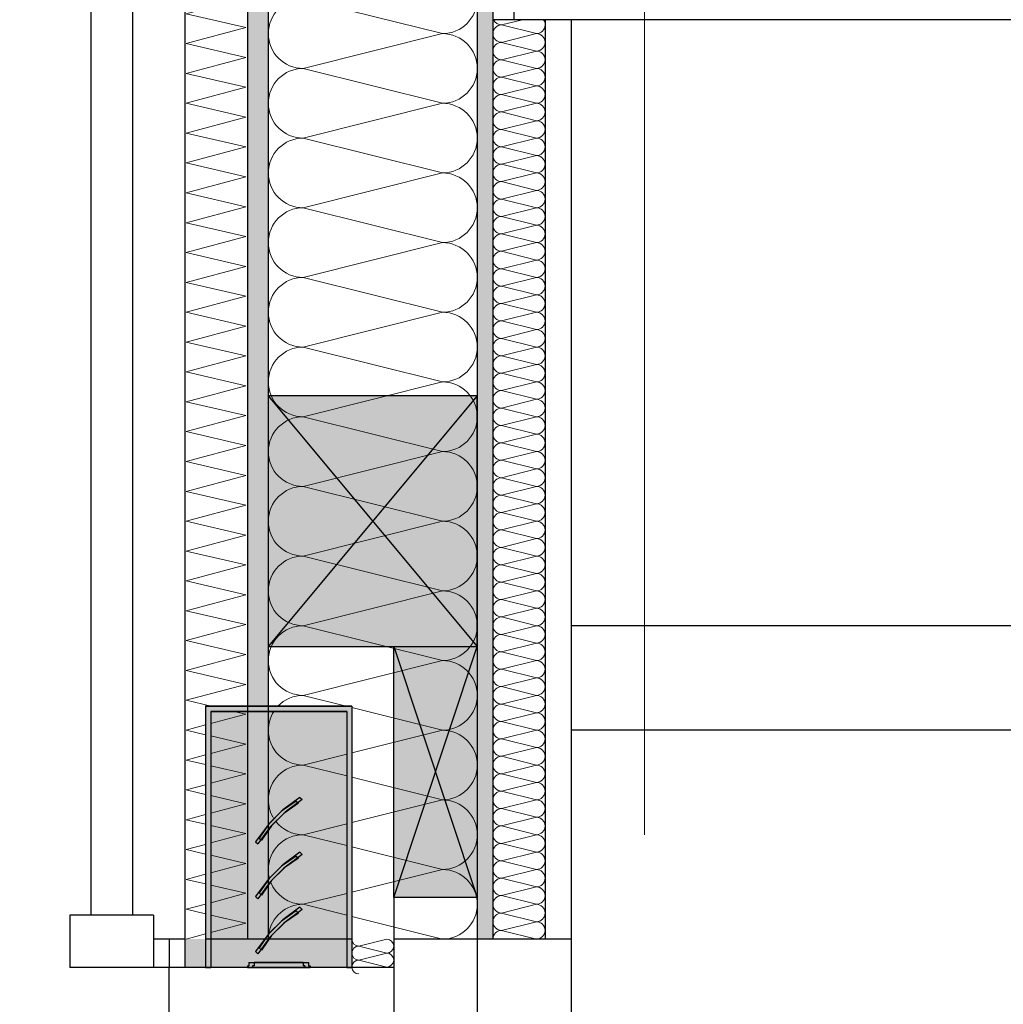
# Model space of a CAD drawing. Header units: metres. Extents: x -12 to 62.3, y -22.2 to 2.8.
# Tile 6 of 214: x -0.6 to 0.3, y -7.4 to -6.5. Entities that reach past the tile are written whole.
import ezdxf

# ---------------------------------------------------------------- set-up
doc = ezdxf.new("R2010")
doc.units = ezdxf.units.M
doc.header["$LTSCALE"] = 20
doc.header["$MEASUREMENT"] = 0
doc.linetypes.add('Raster', pattern=[0.2, 0.1, -0.05, 0, -0.05])
doc.layers.get('0').update_dxf_attribs({"color": 8, "lineweight": 9})
doc.layers.get('Defpoints').update_dxf_attribs({"color": 8, "lineweight": 9})
for name, color, linetype in [('Neubau_A-Außenwände', 8, 'Continuous'), ('Neubau_A-Decken', 8, 'Continuous'), ('Neubau_A-TB Wände', 8, 'Continuous'), ('Neubau_B-abgehängte Decke', 8, 'Continuous'), ('Neubau_R-Konstruktionsraster gross', 33, 'Continuous'), ('Neubau_S-Ausbesserung 2D_3D', 8, 'Continuous'), ('Neubau_S-Linien _ Schraffuren.2D', 8, 'Continuous'), ('Neubau_T-Bemaßung', 8, 'Continuous'), ('Neubau_Z-Modellierung Fassade', 8, 'Continuous'), ('Z-Modellierung Fassade', 8, 'Continuous')]:
    doc.layers.add(name, color=color, linetype=linetype)
doc.styles.add('ERSTELLTER_STIL_2', font='arial.ttf')
doc.dimstyles.new('ERSTELLTER_STIL__1', dxfattribs={"dimtxt": 0.0875, "dimasz": 0.059375, "dimexe": 0.18, "dimexo": 0.0625, "dimgap": 0, "dimtad": 1, "dimzin": 0, "dimdsep": 46, "dimtxsty": 'ERSTELLTER_STIL_2', "dimblk": 'ARROWHEAD_6', "dimblk1": 'ARROWHEAD_6', "dimblk2": 'ARROWHEAD_6', "dimcen": 0.09, "dimclrd": 7, "dimclre": 7, "dimclrt": 7, "dimazin": 0, "dimtfac": 1, "dimtdec": 4, "dimtmove": 0, "dimatfit": 3, "dimfxl": 1, "dimtolj": 1, "dimtzin": 0, "dimarcsym": 0})

# ---------------------------------------------------------------- blocks, each defined once
blk = doc.blocks.new('*X339', base_point=(-18420.15716, 0))
at = {"layer": 'Neubau_A-Außenwände', "color": 8, "linetype": 'Continuous', "lineweight": 9}
for p, q in [((-21373.31722, 2.8), (-21373.34389, 2.79333)), ((-21373.31722, 2.78667), (-21373.34389, 2.79333)), ((-21373.31722, 2.78667), (-21373.34389, 2.78)), ((-21373.31722, 2.77333), (-21373.34389, 2.78)), ((-21373.31722, 2.77333), (-21373.31856, 2.773))]:
    blk.add_line(p, q, dxfattribs=at)
for centre, start, end in [((-21373.34389, 2.8), 180, 270), ((-21373.31722, 2.79333), 0, 90), ((-21373.34389, 2.78667), 90, 180), ((-21373.31722, 2.79333), 270, 0), ((-21373.34389, 2.78667), 180, 270), ((-21373.34389, 2.77333), 90, 180), ((-21373.31722, 2.78), 0, 90), ((-21373.31722, 2.78), 270, 0), ((-21373.34389, 2.77333), 182.86241, 270), ((-21373.31722, 2.76667), 71.80513, 90)]:
    blk.add_arc(centre, 0.00667, start, end, dxfattribs=at)
blk = doc.blocks.new('*X340', base_point=(-18420.15716, 0))
at = {"layer": 'Neubau_A-Außenwände', "linetype": 'Continuous', "lineweight": 9}
blk.add_hatch(color=8, dxfattribs=at).paths.add_polyline_path([(-21373.49056, 2.8), (-21373.51056, 2.8), (-21373.51056, 2.773), (-21373.49056, 2.773)])
blk = doc.blocks.new('*X356', base_point=(-18420.15716, 0))
at = {"layer": 'Neubau_A-Außenwände', "color": 8, "linetype": 'Continuous', "lineweight": 9}
for p, q in [((-21373.27056, 4.465), (-21373.39722, 4.43333)), ((-21373.26389, 4.4), (-21373.39722, 4.43333)), ((-21373.26389, 4.4), (-21373.39722, 4.36667)), ((-21373.26389, 4.33333), (-21373.39722, 4.36667)), ((-21373.26389, 4.33333), (-21373.39722, 4.3)), ((-21373.26389, 4.26667), (-21373.39722, 4.3)), ((-21373.26389, 4.26667), (-21373.39722, 4.23333)), ((-21373.26389, 4.2), (-21373.39722, 4.23333)), ((-21373.26389, 4.2), (-21373.39722, 4.16667)), ((-21373.26389, 4.13333), (-21373.39722, 4.16667)), ((-21373.26389, 4.13333), (-21373.39722, 4.1)), ((-21373.26389, 4.06667), (-21373.39722, 4.1)), ((-21373.26389, 4.06667), (-21373.39722, 4.03333)), ((-21373.26389, 4), (-21373.39722, 4.03333)), ((-21373.26389, 4), (-21373.39722, 3.96667)), ((-21373.26389, 3.93333), (-21373.39722, 3.96667)), ((-21373.26389, 3.93333), (-21373.39722, 3.9)), ((-21373.26389, 3.86667), (-21373.39722, 3.9)), ((-21373.26389, 3.86667), (-21373.39722, 3.83333)), ((-21373.26389, 3.8), (-21373.39722, 3.83333)), ((-21373.26389, 3.8), (-21373.39722, 3.76667)), ((-21373.26389, 3.73333), (-21373.39722, 3.76667)), ((-21373.26389, 3.73333), (-21373.39722, 3.7)), ((-21373.26389, 3.66667), (-21373.39722, 3.7)), ((-21373.26389, 3.66667), (-21373.39722, 3.63333)), ((-21373.26389, 3.6), (-21373.39722, 3.63333)), ((-21373.26389, 3.6), (-21373.39722, 3.56667)), ((-21373.26389, 3.53333), (-21373.39722, 3.56667)), ((-21373.26389, 3.53333), (-21373.39722, 3.5)), ((-21373.26389, 3.46667), (-21373.39722, 3.5)), ((-21373.26389, 3.46667), (-21373.39722, 3.43333)), ((-21373.26389, 3.4), (-21373.39722, 3.43333)), ((-21373.26389, 3.4), (-21373.39722, 3.36667)), ((-21373.26389, 3.33333), (-21373.39722, 3.36667)), ((-21373.26389, 3.33333), (-21373.39722, 3.3)), ((-21373.26389, 3.26667), (-21373.39722, 3.3)), ((-21373.26389, 3.26667), (-21373.39722, 3.23333)), ((-21373.26389, 3.2), (-21373.39722, 3.23333)), ((-21373.26389, 3.2), (-21373.39722, 3.16667)), ((-21373.26389, 3.13333), (-21373.39722, 3.16667)), ((-21373.26389, 3.13333), (-21373.39722, 3.1)), ((-21373.26389, 3.06667), (-21373.39722, 3.1)), ((-21373.26389, 3.06667), (-21373.39722, 3.03333)), ((-21373.35589, 3.023), (-21373.39722, 3.03333)), ((-21373.26389, 3), (-21373.35056, 3.02167)), ((-21373.26389, 3), (-21373.35056, 2.97833)), ((-21373.26389, 2.93333), (-21373.35056, 2.955)), ((-21373.26389, 2.93333), (-21373.35056, 2.91167)), ((-21373.26389, 2.86667), (-21373.35056, 2.88833)), ((-21373.26389, 2.86667), (-21373.35056, 2.845)), ((-21373.26389, 2.8), (-21373.35056, 2.82167))]:
    blk.add_line(p, q, dxfattribs=at)
for centre, start, end in [((-21373.39722, 4.46667), 182.86598, 270), ((-21373.26389, 4.43333), 0, 71.80514), ((-21373.39722, 4.4), 90, 180), ((-21373.26389, 4.43333), 270, 0), ((-21373.39722, 4.4), 180, 270), ((-21373.26389, 4.36667), 0, 90), ((-21373.39722, 4.33333), 90, 180), ((-21373.26389, 4.36667), 270, 0), ((-21373.39722, 4.33333), 180, 270), ((-21373.26389, 4.3), 0, 90), ((-21373.39722, 4.26667), 90, 180), ((-21373.26389, 4.3), 270, 0), ((-21373.39722, 4.26667), 180, 270), ((-21373.26389, 4.23333), 0, 90), ((-21373.39722, 4.2), 90, 180), ((-21373.26389, 4.23333), 270, 0), ((-21373.39722, 4.2), 180, 270), ((-21373.26389, 4.16667), 0, 90), ((-21373.39722, 4.13333), 90, 180), ((-21373.26389, 4.16667), 270, 0), ((-21373.39722, 4.13333), 180, 270), ((-21373.26389, 4.1), 0, 90), ((-21373.39722, 4.06667), 90, 180), ((-21373.26389, 4.1), 270, 0), ((-21373.39722, 4.06667), 180, 270), ((-21373.26389, 4.03333), 0, 90), ((-21373.39722, 4), 90, 180), ((-21373.26389, 4.03333), 270, 0), ((-21373.39722, 4), 180, 270), ((-21373.26389, 3.96667), 0, 90), ((-21373.39722, 3.93333), 90, 180), ((-21373.26389, 3.96667), 270, 0), ((-21373.39722, 3.93333), 180, 270), ((-21373.26389, 3.9), 0, 90), ((-21373.39722, 3.86667), 90, 180), ((-21373.26389, 3.9), 270, 0), ((-21373.39722, 3.86667), 180, 270), ((-21373.26389, 3.83333), 0, 90), ((-21373.39722, 3.8), 90, 180), ((-21373.26389, 3.83333), 270, 0), ((-21373.39722, 3.8), 180, 270), ((-21373.26389, 3.76667), 0, 90), ((-21373.39722, 3.73333), 90, 180), ((-21373.26389, 3.76667), 270, 0), ((-21373.39722, 3.73333), 180, 270), ((-21373.26389, 3.7), 0, 90), ((-21373.39722, 3.66667), 90, 180), ((-21373.26389, 3.7), 270, 0), ((-21373.39722, 3.66667), 180, 270), ((-21373.26389, 3.63333), 0, 90), ((-21373.39722, 3.6), 90, 180), ((-21373.26389, 3.63333), 270, 0), ((-21373.39722, 3.6), 180, 270), ((-21373.26389, 3.56667), 0, 90), ((-21373.39722, 3.53333), 90, 180), ((-21373.26389, 3.56667), 270, 0), ((-21373.39722, 3.53333), 180, 270), ((-21373.26389, 3.5), 0, 90), ((-21373.39722, 3.46667), 90, 180), ((-21373.26389, 3.5), 270, 0), ((-21373.39722, 3.46667), 180, 270), ((-21373.26389, 3.43333), 0, 90), ((-21373.39722, 3.4), 90, 180), ((-21373.26389, 3.43333), 270, 0), ((-21373.39722, 3.4), 180, 270), ((-21373.26389, 3.36667), 0, 90), ((-21373.39722, 3.33333), 90, 180), ((-21373.26389, 3.36667), 270, 0), ((-21373.39722, 3.33333), 180, 270), ((-21373.26389, 3.3), 0, 90), ((-21373.39722, 3.26667), 90, 180), ((-21373.26389, 3.3), 270, 0), ((-21373.39722, 3.26667), 180, 270), ((-21373.26389, 3.23333), 0, 90), ((-21373.39722, 3.2), 90, 180), ((-21373.26389, 3.23333), 270, 0), ((-21373.39722, 3.2), 180, 270), ((-21373.26389, 3.16667), 0, 90), ((-21373.39722, 3.13333), 90, 180), ((-21373.26389, 3.16667), 270, 0), ((-21373.39722, 3.13333), 180, 270), ((-21373.26389, 3.1), 0, 90), ((-21373.39722, 3.06667), 90, 180), ((-21373.26389, 3.1), 270, 0), ((-21373.39722, 3.06667), 180, 270), ((-21373.26389, 3.03333), 0, 90), ((-21373.39722, 3), 90, 136.36987), ((-21373.26389, 3.03333), 270, 0), ((-21373.26389, 2.96667), 0, 90), ((-21373.26389, 2.96667), 270, 0), ((-21373.26389, 2.9), 0, 90), ((-21373.26389, 2.9), 270, 0), ((-21373.26389, 2.83333), 0, 90), ((-21373.26389, 2.83333), 270, 0)]:
    blk.add_arc(centre, 0.03333, start, end, dxfattribs=at)
blk = doc.blocks.new('*X357', base_point=(-18420.15716, 0))
at = {"layer": 'Neubau_A-Außenwände', "color": 8, "linetype": 'Continuous', "lineweight": 9}
for p, q in [((-21373.35556, 2.97708), (-21373.39722, 2.96667)), ((-21373.35556, 2.95625), (-21373.39722, 2.96667)), ((-21373.35556, 2.91042), (-21373.39722, 2.9)), ((-21373.35556, 2.88958), (-21373.39722, 2.9)), ((-21373.35556, 2.84375), (-21373.39722, 2.83333)), ((-21373.35556, 2.82292), (-21373.39722, 2.83333))]:
    blk.add_line(p, q, dxfattribs=at)
for centre, start, end in [((-21373.39722, 3), 147.31635, 180), ((-21373.39722, 3), 180, 270), ((-21373.39722, 2.93333), 90, 180), ((-21373.39722, 2.93333), 180, 213.05989), ((-21373.39722, 2.93333), 218.2874, 270), ((-21373.39722, 2.86667), 90, 180), ((-21373.39722, 2.86667), 180, 194.58688), ((-21373.39722, 2.86667), 200.90273, 270), ((-21373.39722, 2.8), 90, 171.86228)]:
    blk.add_arc(centre, 0.03333, start, end, dxfattribs=at)
blk = doc.blocks.new('*X360', base_point=(-18420.15716, 0))
at = {"layer": 'Neubau_A-Außenwände', "color": 8, "linetype": 'Continuous', "lineweight": 9}
for p, q in [((-21373.50911, 4.45714), (-21373.47979, 4.465)), ((-21373.452, 4.44387), (-21373.50911, 4.45714)), ((-21373.50911, 4.42857), (-21373.452, 4.44387)), ((-21373.452, 4.4153), (-21373.50911, 4.42857)), ((-21373.50911, 4.4), (-21373.452, 4.4153)), ((-21373.452, 4.38673), (-21373.50911, 4.4)), ((-21373.50911, 4.37143), (-21373.452, 4.38673)), ((-21373.452, 4.35816), (-21373.50911, 4.37143)), ((-21373.50911, 4.34286), (-21373.452, 4.35816)), ((-21373.452, 4.32959), (-21373.50911, 4.34286)), ((-21373.50911, 4.31429), (-21373.452, 4.32959)), ((-21373.452, 4.30102), (-21373.50911, 4.31429)), ((-21373.50911, 4.28571), (-21373.452, 4.30102)), ((-21373.452, 4.27244), (-21373.50911, 4.28571)), ((-21373.50911, 4.25714), (-21373.452, 4.27244)), ((-21373.452, 4.24387), (-21373.50911, 4.25714)), ((-21373.50911, 4.22857), (-21373.452, 4.24387)), ((-21373.452, 4.2153), (-21373.50911, 4.22857)), ((-21373.50911, 4.2), (-21373.452, 4.2153)), ((-21373.452, 4.18673), (-21373.50911, 4.2)), ((-21373.50911, 4.17143), (-21373.452, 4.18673)), ((-21373.452, 4.15816), (-21373.50911, 4.17143)), ((-21373.50911, 4.14286), (-21373.452, 4.15816)), ((-21373.452, 4.12959), (-21373.50911, 4.14286)), ((-21373.50911, 4.11429), (-21373.452, 4.12959)), ((-21373.452, 4.10102), (-21373.50911, 4.11429)), ((-21373.50911, 4.08571), (-21373.452, 4.10102)), ((-21373.452, 4.07244), (-21373.50911, 4.08571)), ((-21373.50911, 4.05714), (-21373.452, 4.07244)), ((-21373.452, 4.04387), (-21373.50911, 4.05714)), ((-21373.50911, 4.02857), (-21373.452, 4.04387)), ((-21373.452, 4.0153), (-21373.50911, 4.02857)), ((-21373.50911, 4), (-21373.452, 4.0153)), ((-21373.452, 3.98673), (-21373.50911, 4)), ((-21373.50911, 3.97143), (-21373.452, 3.98673)), ((-21373.452, 3.95816), (-21373.50911, 3.97143)), ((-21373.50911, 3.94286), (-21373.452, 3.95816)), ((-21373.452, 3.92959), (-21373.50911, 3.94286)), ((-21373.50911, 3.91429), (-21373.452, 3.92959)), ((-21373.452, 3.90102), (-21373.50911, 3.91429)), ((-21373.50911, 3.88571), (-21373.452, 3.90102)), ((-21373.452, 3.87244), (-21373.50911, 3.88571)), ((-21373.50911, 3.85714), (-21373.452, 3.87244)), ((-21373.452, 3.84387), (-21373.50911, 3.85714)), ((-21373.50911, 3.82857), (-21373.452, 3.84387)), ((-21373.452, 3.8153), (-21373.50911, 3.82857)), ((-21373.50911, 3.8), (-21373.452, 3.8153)), ((-21373.452, 3.78673), (-21373.50911, 3.8)), ((-21373.50911, 3.77143), (-21373.452, 3.78673)), ((-21373.452, 3.75816), (-21373.50911, 3.77143)), ((-21373.50911, 3.74286), (-21373.452, 3.75816)), ((-21373.452, 3.72959), (-21373.50911, 3.74286)), ((-21373.50911, 3.71429), (-21373.452, 3.72959)), ((-21373.452, 3.70102), (-21373.50911, 3.71429)), ((-21373.50911, 3.68571), (-21373.452, 3.70102)), ((-21373.452, 3.67244), (-21373.50911, 3.68571)), ((-21373.50911, 3.65714), (-21373.452, 3.67244)), ((-21373.452, 3.64387), (-21373.50911, 3.65714)), ((-21373.50911, 3.62857), (-21373.452, 3.64387)), ((-21373.452, 3.6153), (-21373.50911, 3.62857)), ((-21373.50911, 3.6), (-21373.452, 3.6153)), ((-21373.452, 3.58673), (-21373.50911, 3.6)), ((-21373.50911, 3.57143), (-21373.452, 3.58673)), ((-21373.452, 3.55816), (-21373.50911, 3.57143)), ((-21373.50911, 3.54286), (-21373.452, 3.55816)), ((-21373.452, 3.52959), (-21373.50911, 3.54286)), ((-21373.50911, 3.51429), (-21373.452, 3.52959)), ((-21373.452, 3.50102), (-21373.50911, 3.51429)), ((-21373.50911, 3.48571), (-21373.452, 3.50102)), ((-21373.452, 3.47244), (-21373.50911, 3.48571)), ((-21373.50911, 3.45714), (-21373.452, 3.47244)), ((-21373.452, 3.44387), (-21373.50911, 3.45714)), ((-21373.50911, 3.42857), (-21373.452, 3.44387)), ((-21373.452, 3.4153), (-21373.50911, 3.42857)), ((-21373.50911, 3.4), (-21373.452, 3.4153)), ((-21373.452, 3.38673), (-21373.50911, 3.4)), ((-21373.50911, 3.37143), (-21373.452, 3.38673)), ((-21373.452, 3.35816), (-21373.50911, 3.37143)), ((-21373.50911, 3.34286), (-21373.452, 3.35816)), ((-21373.452, 3.32959), (-21373.50911, 3.34286)), ((-21373.50911, 3.31429), (-21373.452, 3.32959)), ((-21373.452, 3.30102), (-21373.50911, 3.31429)), ((-21373.50911, 3.28571), (-21373.452, 3.30102)), ((-21373.452, 3.27244), (-21373.50911, 3.28571)), ((-21373.50911, 3.25714), (-21373.452, 3.27244)), ((-21373.452, 3.24387), (-21373.50911, 3.25714)), ((-21373.50911, 3.22857), (-21373.452, 3.24387)), ((-21373.452, 3.2153), (-21373.50911, 3.22857)), ((-21373.50911, 3.2), (-21373.452, 3.2153)), ((-21373.452, 3.18673), (-21373.50911, 3.2)), ((-21373.50911, 3.17143), (-21373.452, 3.18673)), ((-21373.452, 3.15816), (-21373.50911, 3.17143)), ((-21373.50911, 3.14286), (-21373.452, 3.15816)), ((-21373.452, 3.12959), (-21373.50911, 3.14286)), ((-21373.50911, 3.11429), (-21373.452, 3.12959)), ((-21373.452, 3.10102), (-21373.50911, 3.11429)), ((-21373.50911, 3.08571), (-21373.452, 3.10102)), ((-21373.452, 3.07244), (-21373.50911, 3.08571)), ((-21373.50911, 3.05714), (-21373.452, 3.07244)), ((-21373.452, 3.04387), (-21373.50911, 3.05714)), ((-21373.50911, 3.02857), (-21373.452, 3.04387)), ((-21373.48513, 3.023), (-21373.50911, 3.02857)), ((-21373.50911, 3), (-21373.49056, 3.00497)), ((-21373.49056, 2.99569), (-21373.50911, 3)), ((-21373.50911, 2.97143), (-21373.49056, 2.9764)), ((-21373.49056, 2.96712), (-21373.50911, 2.97143)), ((-21373.50911, 2.94286), (-21373.49056, 2.94783)), ((-21373.49056, 2.93855), (-21373.50911, 2.94286)), ((-21373.50911, 2.91429), (-21373.49056, 2.91926)), ((-21373.49056, 2.90997), (-21373.50911, 2.91429)), ((-21373.50911, 2.88571), (-21373.49056, 2.89069)), ((-21373.49056, 2.8814), (-21373.50911, 2.88571)), ((-21373.50911, 2.85714), (-21373.49056, 2.86211)), ((-21373.49056, 2.85283), (-21373.50911, 2.85714)), ((-21373.50911, 2.82857), (-21373.49056, 2.83354)), ((-21373.49056, 2.82426), (-21373.50911, 2.82857)), ((-21373.50911, 2.8), (-21373.49056, 2.80497))]:
    blk.add_line(p, q, dxfattribs=at)
blk = doc.blocks.new('*X361', base_point=(-18420.15716, 0))
at = {"layer": 'Neubau_A-Außenwände', "color": 8, "linetype": 'Continuous', "lineweight": 9}
for p, q in [((-21373.452, 3.0153), (-21373.46362, 3.018)), ((-21373.48556, 3.00631), (-21373.452, 3.0153)), ((-21373.452, 2.98673), (-21373.48556, 2.99453)), ((-21373.48556, 2.97774), (-21373.452, 2.98673)), ((-21373.452, 2.95816), (-21373.48556, 2.96596)), ((-21373.48556, 2.94917), (-21373.452, 2.95816)), ((-21373.452, 2.92959), (-21373.48556, 2.93738)), ((-21373.48556, 2.9206), (-21373.452, 2.92959)), ((-21373.452, 2.90102), (-21373.48556, 2.90881)), ((-21373.48556, 2.89203), (-21373.452, 2.90102)), ((-21373.452, 2.87244), (-21373.48556, 2.88024)), ((-21373.48556, 2.86345), (-21373.452, 2.87244)), ((-21373.452, 2.84387), (-21373.48556, 2.85167)), ((-21373.48556, 2.83488), (-21373.452, 2.84387)), ((-21373.452, 2.8153), (-21373.48556, 2.8231)), ((-21373.48556, 2.80631), (-21373.452, 2.8153))]:
    blk.add_line(p, q, dxfattribs=at)
blk = doc.blocks.new('*X377', base_point=(-18420.15716, 0))
at = {"layer": 'Neubau_A-TB Wände', "color": 8, "linetype": 'Continuous', "lineweight": 9}
for p, q in [((-21373.18722, 3.68), (-21373.20722, 3.675)), ((-21373.17389, 3.66667), (-21373.20722, 3.675)), ((-21373.17389, 3.66667), (-21373.20722, 3.65833)), ((-21373.17389, 3.65), (-21373.20722, 3.65833)), ((-21373.17389, 3.65), (-21373.20722, 3.64167)), ((-21373.17389, 3.63333), (-21373.20722, 3.64167)), ((-21373.17389, 3.63333), (-21373.20722, 3.625)), ((-21373.17389, 3.61667), (-21373.20722, 3.625)), ((-21373.17389, 3.61667), (-21373.20722, 3.60833)), ((-21373.17389, 3.6), (-21373.20722, 3.60833)), ((-21373.17389, 3.6), (-21373.20722, 3.59167)), ((-21373.17389, 3.58333), (-21373.20722, 3.59167)), ((-21373.17389, 3.58333), (-21373.20722, 3.575)), ((-21373.17389, 3.56667), (-21373.20722, 3.575)), ((-21373.17389, 3.56667), (-21373.20722, 3.55833)), ((-21373.17389, 3.55), (-21373.20722, 3.55833)), ((-21373.17389, 3.55), (-21373.20722, 3.54167)), ((-21373.17389, 3.53333), (-21373.20722, 3.54167)), ((-21373.17389, 3.53333), (-21373.20722, 3.525)), ((-21373.17389, 3.51667), (-21373.20722, 3.525)), ((-21373.17389, 3.51667), (-21373.20722, 3.50833)), ((-21373.17389, 3.5), (-21373.20722, 3.50833)), ((-21373.17389, 3.5), (-21373.20722, 3.49167)), ((-21373.17389, 3.48333), (-21373.20722, 3.49167)), ((-21373.17389, 3.48333), (-21373.20722, 3.475)), ((-21373.17389, 3.46667), (-21373.20722, 3.475)), ((-21373.17389, 3.46667), (-21373.20722, 3.45833)), ((-21373.17389, 3.45), (-21373.20722, 3.45833)), ((-21373.17389, 3.45), (-21373.20722, 3.44167)), ((-21373.17389, 3.43333), (-21373.20722, 3.44167)), ((-21373.17389, 3.43333), (-21373.20722, 3.425)), ((-21373.17389, 3.41667), (-21373.20722, 3.425)), ((-21373.17389, 3.41667), (-21373.20722, 3.40833)), ((-21373.17389, 3.4), (-21373.20722, 3.40833)), ((-21373.17389, 3.4), (-21373.20722, 3.39167)), ((-21373.17389, 3.38333), (-21373.20722, 3.39167)), ((-21373.17389, 3.38333), (-21373.20722, 3.375)), ((-21373.17389, 3.36667), (-21373.20722, 3.375)), ((-21373.17389, 3.36667), (-21373.20722, 3.35833)), ((-21373.17389, 3.35), (-21373.20722, 3.35833)), ((-21373.17389, 3.35), (-21373.20722, 3.34167)), ((-21373.17389, 3.33333), (-21373.20722, 3.34167)), ((-21373.17389, 3.33333), (-21373.20722, 3.325)), ((-21373.17389, 3.31667), (-21373.20722, 3.325)), ((-21373.17389, 3.31667), (-21373.20722, 3.30833)), ((-21373.17389, 3.3), (-21373.20722, 3.30833)), ((-21373.17389, 3.3), (-21373.20722, 3.29167)), ((-21373.17389, 3.28333), (-21373.20722, 3.29167)), ((-21373.17389, 3.28333), (-21373.20722, 3.275)), ((-21373.17389, 3.26667), (-21373.20722, 3.275)), ((-21373.17389, 3.26667), (-21373.20722, 3.25833)), ((-21373.17389, 3.25), (-21373.20722, 3.25833)), ((-21373.17389, 3.25), (-21373.20722, 3.24167)), ((-21373.17389, 3.23333), (-21373.20722, 3.24167)), ((-21373.17389, 3.23333), (-21373.20722, 3.225)), ((-21373.17389, 3.21667), (-21373.20722, 3.225)), ((-21373.17389, 3.21667), (-21373.20722, 3.20833)), ((-21373.17389, 3.2), (-21373.20722, 3.20833)), ((-21373.17389, 3.2), (-21373.20722, 3.19167)), ((-21373.17389, 3.18333), (-21373.20722, 3.19167)), ((-21373.17389, 3.18333), (-21373.20722, 3.175)), ((-21373.17389, 3.16667), (-21373.20722, 3.175)), ((-21373.17389, 3.16667), (-21373.20722, 3.15833)), ((-21373.17389, 3.15), (-21373.20722, 3.15833)), ((-21373.17389, 3.15), (-21373.20722, 3.14167)), ((-21373.17389, 3.13333), (-21373.20722, 3.14167)), ((-21373.17389, 3.13333), (-21373.20722, 3.125)), ((-21373.17389, 3.11667), (-21373.20722, 3.125)), ((-21373.17389, 3.11667), (-21373.20722, 3.10833)), ((-21373.17389, 3.1), (-21373.20722, 3.10833)), ((-21373.17389, 3.1), (-21373.20722, 3.09167)), ((-21373.17389, 3.08333), (-21373.20722, 3.09167)), ((-21373.17389, 3.08333), (-21373.20722, 3.075)), ((-21373.17389, 3.06667), (-21373.20722, 3.075)), ((-21373.17389, 3.06667), (-21373.20722, 3.05833)), ((-21373.17389, 3.05), (-21373.20722, 3.05833)), ((-21373.17389, 3.05), (-21373.20722, 3.04167)), ((-21373.17389, 3.03333), (-21373.20722, 3.04167)), ((-21373.17389, 3.03333), (-21373.20722, 3.025)), ((-21373.17389, 3.01667), (-21373.20722, 3.025)), ((-21373.17389, 3.01667), (-21373.20722, 3.00833)), ((-21373.17389, 3), (-21373.20722, 3.00833)), ((-21373.17389, 3), (-21373.20722, 2.99167)), ((-21373.17389, 2.98333), (-21373.20722, 2.99167)), ((-21373.17389, 2.98333), (-21373.20722, 2.975)), ((-21373.17389, 2.96667), (-21373.20722, 2.975)), ((-21373.17389, 2.96667), (-21373.20722, 2.95833)), ((-21373.17389, 2.95), (-21373.20722, 2.95833)), ((-21373.17389, 2.95), (-21373.20722, 2.94167)), ((-21373.17389, 2.93333), (-21373.20722, 2.94167)), ((-21373.17389, 2.93333), (-21373.20722, 2.925)), ((-21373.17389, 2.91667), (-21373.20722, 2.925)), ((-21373.17389, 2.91667), (-21373.20722, 2.90833)), ((-21373.17389, 2.9), (-21373.20722, 2.90833)), ((-21373.17389, 2.9), (-21373.20722, 2.89167)), ((-21373.17389, 2.88333), (-21373.20722, 2.89167)), ((-21373.17389, 2.88333), (-21373.20722, 2.875)), ((-21373.17389, 2.86667), (-21373.20722, 2.875)), ((-21373.17389, 2.86667), (-21373.20722, 2.85833)), ((-21373.17389, 2.85), (-21373.20722, 2.85833)), ((-21373.17389, 2.85), (-21373.20722, 2.84167)), ((-21373.17389, 2.83333), (-21373.20722, 2.84167)), ((-21373.17389, 2.83333), (-21373.20722, 2.825)), ((-21373.17389, 2.81667), (-21373.20722, 2.825)), ((-21373.17389, 2.81667), (-21373.20722, 2.80833)), ((-21373.17389, 2.8), (-21373.20722, 2.80833))]:
    blk.add_line(p, q, dxfattribs=at)
for centre, start, end in [((-21373.20722, 3.68333), 203.57818, 270), ((-21373.17389, 3.675), 0, 36.8699), ((-21373.20722, 3.66667), 90, 180), ((-21373.20722, 3.66667), 180, 270), ((-21373.17389, 3.675), 270, 0), ((-21373.17389, 3.65833), 0, 90), ((-21373.20722, 3.65), 90, 180), ((-21373.17389, 3.65833), 270, 0), ((-21373.20722, 3.65), 180, 270), ((-21373.17389, 3.64167), 0, 90), ((-21373.20722, 3.63333), 90, 180), ((-21373.17389, 3.64167), 270, 0), ((-21373.20722, 3.63333), 180, 270), ((-21373.17389, 3.625), 0, 90), ((-21373.20722, 3.61667), 90, 180), ((-21373.17389, 3.625), 270, 0), ((-21373.20722, 3.61667), 180, 270), ((-21373.17389, 3.60833), 0, 90), ((-21373.20722, 3.6), 90, 180), ((-21373.20722, 3.6), 180, 270), ((-21373.17389, 3.60833), 270, 0), ((-21373.17389, 3.59167), 0, 90), ((-21373.20722, 3.58333), 90, 180), ((-21373.17389, 3.59167), 270, 0), ((-21373.20722, 3.58333), 180, 270), ((-21373.17389, 3.575), 0, 90), ((-21373.20722, 3.56667), 90, 180), ((-21373.17389, 3.575), 270, 0), ((-21373.20722, 3.56667), 180, 270), ((-21373.17389, 3.55833), 0, 90), ((-21373.20722, 3.55), 90, 180), ((-21373.17389, 3.55833), 270, 0), ((-21373.20722, 3.55), 180, 270), ((-21373.17389, 3.54167), 0, 90), ((-21373.20722, 3.53333), 90, 180), ((-21373.17389, 3.54167), 270, 0), ((-21373.20722, 3.53333), 180, 270), ((-21373.20722, 3.51667), 90, 180), ((-21373.17389, 3.525), 0, 90), ((-21373.17389, 3.525), 270, 0), ((-21373.20722, 3.51667), 180, 270), ((-21373.17389, 3.50833), 0, 90), ((-21373.20722, 3.5), 90, 180), ((-21373.17389, 3.50833), 270, 0), ((-21373.20722, 3.5), 180, 270), ((-21373.17389, 3.49167), 0, 90), ((-21373.20722, 3.48333), 90, 180), ((-21373.17389, 3.49167), 270, 0), ((-21373.20722, 3.48333), 180, 270), ((-21373.17389, 3.475), 0, 90), ((-21373.20722, 3.46667), 90, 180), ((-21373.17389, 3.475), 270, 0), ((-21373.20722, 3.46667), 180, 270), ((-21373.17389, 3.45833), 0, 90), ((-21373.20722, 3.45), 90, 180), ((-21373.20722, 3.45), 180, 270), ((-21373.17389, 3.45833), 270, 0), ((-21373.17389, 3.44167), 0, 90), ((-21373.20722, 3.43333), 90, 180), ((-21373.17389, 3.44167), 270, 0), ((-21373.20722, 3.43333), 180, 270), ((-21373.17389, 3.425), 0, 90), ((-21373.20722, 3.41667), 90, 180), ((-21373.17389, 3.425), 270, 0), ((-21373.20722, 3.41667), 180, 270), ((-21373.17389, 3.40833), 0, 90), ((-21373.20722, 3.4), 90, 180), ((-21373.17389, 3.40833), 270, 0), ((-21373.20722, 3.4), 180, 270), ((-21373.17389, 3.39167), 0, 90), ((-21373.20722, 3.38333), 90, 180), ((-21373.20722, 3.38333), 180, 270), ((-21373.17389, 3.39167), 270, 0), ((-21373.17389, 3.375), 0, 90), ((-21373.20722, 3.36667), 90, 180), ((-21373.17389, 3.375), 270, 0), ((-21373.20722, 3.36667), 180, 270), ((-21373.17389, 3.35833), 0, 90), ((-21373.20722, 3.35), 90, 180), ((-21373.17389, 3.35833), 270, 0), ((-21373.20722, 3.35), 180, 270), ((-21373.17389, 3.34167), 0, 90), ((-21373.20722, 3.33333), 90, 180), ((-21373.17389, 3.34167), 270, 0), ((-21373.20722, 3.33333), 180, 270), ((-21373.17389, 3.325), 0, 90), ((-21373.20722, 3.31667), 90, 180), ((-21373.17389, 3.325), 270, 0), ((-21373.20722, 3.31667), 180, 270), ((-21373.20722, 3.3), 90, 180), ((-21373.17389, 3.30833), 0, 90), ((-21373.17389, 3.30833), 270, 0), ((-21373.20722, 3.3), 180, 270), ((-21373.17389, 3.29167), 0, 90), ((-21373.20722, 3.28333), 90, 180), ((-21373.17389, 3.29167), 270, 0), ((-21373.20722, 3.28333), 180, 270), ((-21373.17389, 3.275), 0, 90), ((-21373.20722, 3.26667), 90, 180), ((-21373.17389, 3.275), 270, 0), ((-21373.20722, 3.26667), 180, 270), ((-21373.17389, 3.25833), 0, 90), ((-21373.20722, 3.25), 90, 180), ((-21373.17389, 3.25833), 270, 0), ((-21373.20722, 3.25), 180, 270), ((-21373.17389, 3.24167), 0, 90), ((-21373.20722, 3.23333), 90, 180), ((-21373.20722, 3.23333), 180, 270), ((-21373.17389, 3.24167), 270, 0), ((-21373.17389, 3.225), 0, 90), ((-21373.20722, 3.21667), 90, 180), ((-21373.17389, 3.225), 270, 0), ((-21373.20722, 3.21667), 180, 270), ((-21373.17389, 3.20833), 0, 90), ((-21373.20722, 3.2), 90, 180), ((-21373.17389, 3.20833), 270, 0), ((-21373.20722, 3.2), 180, 270), ((-21373.17389, 3.19167), 0, 90), ((-21373.20722, 3.18333), 90, 180), ((-21373.17389, 3.19167), 270, 0), ((-21373.20722, 3.18333), 180, 270), ((-21373.17389, 3.175), 0, 90), ((-21373.20722, 3.16667), 90, 180), ((-21373.20722, 3.16667), 180, 270), ((-21373.17389, 3.175), 270, 0), ((-21373.17389, 3.15833), 0, 90), ((-21373.20722, 3.15), 90, 180), ((-21373.17389, 3.15833), 270, 0), ((-21373.20722, 3.15), 180, 270), ((-21373.17389, 3.14167), 0, 90), ((-21373.20722, 3.13333), 90, 180), ((-21373.17389, 3.14167), 270, 0), ((-21373.20722, 3.13333), 180, 270), ((-21373.17389, 3.125), 0, 90), ((-21373.20722, 3.11667), 90, 180), ((-21373.17389, 3.125), 270, 0), ((-21373.20722, 3.11667), 180, 270), ((-21373.17389, 3.10833), 0, 90), ((-21373.20722, 3.1), 90, 180), ((-21373.17389, 3.10833), 270, 0), ((-21373.20722, 3.1), 180, 270), ((-21373.20722, 3.08333), 90, 180), ((-21373.17389, 3.09167), 0, 90), ((-21373.17389, 3.09167), 270, 0), ((-21373.20722, 3.08333), 180, 270), ((-21373.17389, 3.075), 0, 90), ((-21373.20722, 3.06667), 90, 180), ((-21373.17389, 3.075), 270, 0), ((-21373.20722, 3.06667), 180, 270), ((-21373.17389, 3.05833), 0, 90), ((-21373.20722, 3.05), 90, 180), ((-21373.17389, 3.05833), 270, 0), ((-21373.20722, 3.05), 180, 270), ((-21373.17389, 3.04167), 0, 90), ((-21373.20722, 3.03333), 90, 180), ((-21373.17389, 3.04167), 270, 0), ((-21373.20722, 3.03333), 180, 270), ((-21373.20722, 3.01667), 90, 180), ((-21373.17389, 3.025), 0, 90), ((-21373.17389, 3.025), 270, 0), ((-21373.20722, 3.01667), 180, 270), ((-21373.17389, 3.00833), 0, 90), ((-21373.20722, 3), 90, 180), ((-21373.17389, 3.00833), 270, 0), ((-21373.20722, 3), 180, 270), ((-21373.17389, 2.99167), 0, 90), ((-21373.20722, 2.98333), 90, 180), ((-21373.17389, 2.99167), 270, 0), ((-21373.20722, 2.98333), 180, 270), ((-21373.17389, 2.975), 0, 90), ((-21373.20722, 2.96667), 90, 180), ((-21373.17389, 2.975), 270, 0), ((-21373.20722, 2.96667), 180, 270), ((-21373.17389, 2.95833), 0, 90), ((-21373.20722, 2.95), 90, 180), ((-21373.20722, 2.95), 180, 270), ((-21373.17389, 2.95833), 270, 0), ((-21373.17389, 2.94167), 0, 90), ((-21373.20722, 2.93333), 90, 180), ((-21373.17389, 2.94167), 270, 0), ((-21373.20722, 2.93333), 180, 270), ((-21373.17389, 2.925), 0, 90), ((-21373.20722, 2.91667), 90, 180), ((-21373.17389, 2.925), 270, 0), ((-21373.20722, 2.91667), 180, 270), ((-21373.17389, 2.90833), 0, 90), ((-21373.20722, 2.9), 90, 180), ((-21373.17389, 2.90833), 270, 0), ((-21373.20722, 2.9), 180, 270), ((-21373.17389, 2.89167), 0, 90), ((-21373.20722, 2.88333), 90, 180), ((-21373.17389, 2.89167), 270, 0), ((-21373.20722, 2.88333), 180, 270), ((-21373.20722, 2.86667), 90, 180), ((-21373.17389, 2.875), 0, 90), ((-21373.17389, 2.875), 270, 0), ((-21373.20722, 2.86667), 180, 270), ((-21373.17389, 2.85833), 0, 90), ((-21373.20722, 2.85), 90, 180), ((-21373.17389, 2.85833), 270, 0), ((-21373.20722, 2.85), 180, 270), ((-21373.17389, 2.84167), 0, 90), ((-21373.20722, 2.83333), 90, 180), ((-21373.17389, 2.84167), 270, 0), ((-21373.20722, 2.83333), 180, 270), ((-21373.17389, 2.825), 0, 90), ((-21373.20722, 2.81667), 90, 180), ((-21373.17389, 2.825), 270, 0), ((-21373.20722, 2.81667), 180, 270), ((-21373.20722, 2.8), 90, 180), ((-21373.17389, 2.80833), 0, 90), ((-21373.17389, 2.80833), 270, 0)]:
    blk.add_arc(centre, 0.00833, start, end, dxfattribs=at)
blk = doc.blocks.new('ARROWHEAD_6')
at = {"color": 0, "linetype": 'Continuous', "lineweight": 0}
for p, q in [((-0.5, -0.5), (0.5, 0.5)), ((0, 0), (-1, 0))]:
    blk.add_line(p, q, dxfattribs=at)
blk = doc.blocks.new('*D392')
at = {"layer": 'Defpoints', "color": 0, "linetype": 'Continuous', "transparency": 16777216}
for p in [(-1.95125, -1.49488), (-1.89, -1.49488), (-0.24, -10.195)]:
    blk.add_point(p, dxfattribs=at)
at = {"layer": 'Neubau_T-Bemaßung', "linetype": 'Continuous', "lineweight": -2, "transparency": 16777216}
for p, q in [((-1.9525, -1.49488), (-2.13125, -1.49488)), ((-1.95125, -1.55426), (-1.95125, -5.73489)), ((-1.95125, -10.13562), (-1.95125, -5.962)), ((-0.3025, -10.195), (-2.13125, -10.195))]:
    blk.add_line(p, q, dxfattribs=at)
at = {"layer": 'Neubau_T-Bemaßung', "linetype": 'Continuous', "lineweight": -2, "transparency": 16777216, "xscale": 0.059375, "yscale": 0.059375, "zscale": 0.059375}
for p, rotation in [((-1.95125, -1.49488), 90), ((-1.95125, -10.195), 270)]:
    blk.add_blockref('ARROWHEAD_6', p, dxfattribs=dict(at, rotation=rotation))
at = {"layer": 'Neubau_T-Bemaßung', "linetype": 'Continuous', "transparency": 16777216, "insert": (-1.95125, -5.84844), "char_height": 0.0875, "attachment_point": 5, "rotation": 90, "style": 'ERSTELLTER_STIL_2'}
blk.add_mtext('\\A1;8.70', dxfattribs=at)

msp = doc.modelspace()

# ---------------------------------------------------------------- hatches: boundary and pattern name
at = {"layer": 'Neubau_A-Außenwände', "linetype": 'Continuous'}
for points in [[(-0.38, -5.71), (-0.38, -7.152), (-0.36, -7.152), (-0.36, -5.71)], [(-0.145, -5.71), (-0.16, -5.71), (-0.16, -7.375), (-0.145, -7.375)], [(-0.38, -7.375), (-0.36294, -7.375), (-0.36, -7.37076), (-0.36, -7.32338), (-0.36662, -7.3329), (-0.36874, -7.33078), (-0.36, -7.31821), (-0.36, -7.27083), (-0.36662, -7.28035), (-0.36874, -7.27823), (-0.36, -7.26565), (-0.36, -7.157), (-0.38, -7.157)]]:
    msp.add_hatch(color=256, dxfattribs=at).paths.add_polyline_path(points)
h = msp.add_hatch(dxfattribs=at)
h.set_pattern_fill('GIPS_0001', color=256, style=0, pattern_type=2)
h.set_pattern_definition([(45, (2952.9134, -10.175), (-0.01767766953, 0.01767766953), [0, -0.025])])
h.paths.add_polyline_path([(-0.455, -7.402), (-0.44, -7.402), (-0.44, -7.375), (-0.455, -7.375)])
at = {"layer": 'Neubau_S-Ausbesserung 2D_3D', "linetype": 'Continuous'}
for points in [[(-0.16, -6.855), (-0.36, -6.855), (-0.36, -7.095), (-0.16, -7.095)], [(-0.24, -7.335), (-0.24, -7.095), (-0.16, -7.095), (-0.16, -7.335)]]:
    msp.add_hatch(color=256, dxfattribs=at).paths.add_polyline_path(points)
at = {"layer": 'Neubau_S-Linien _ Schraffuren.2D', "linetype": 'Continuous'}
for points in [[(-0.28, -7.402), (-0.42, -7.402), (-0.42, -7.152), (-0.28, -7.152)], [(-0.28, -7.402), (-0.285, -7.402), (-0.285, -7.157), (-0.415, -7.157), (-0.415, -7.402), (-0.42, -7.402), (-0.42, -7.152), (-0.28, -7.152)], [(-0.32773, -7.24146), (-0.34399, -7.25348), (-0.35813, -7.26762), (-0.37015, -7.28388), (-0.37227, -7.28176), (-0.36025, -7.2655), (-0.34611, -7.25136), (-0.32985, -7.23934)], [(-0.32773, -7.29401), (-0.34399, -7.30603), (-0.35813, -7.32018), (-0.37015, -7.33644), (-0.37227, -7.33432), (-0.36025, -7.31806), (-0.34611, -7.30391), (-0.32985, -7.29189)], [(-0.32773, -7.34657), (-0.34399, -7.35859), (-0.35813, -7.37273), (-0.37015, -7.389), (-0.37227, -7.38687), (-0.36025, -7.37061), (-0.34611, -7.35647), (-0.32985, -7.34445)], [(-0.3215, -7.3975), (-0.3215, -7.4005), (-0.32, -7.4005), (-0.32, -7.402), (-0.38, -7.402), (-0.38, -7.4005), (-0.3785, -7.4005), (-0.3785, -7.3975)]]:
    msp.add_hatch(color=256, dxfattribs=at).paths.add_polyline_path(points)

# ---------------------------------------------------------------- linework, layer by layer
at = {"layer": 'Neubau_A-Außenwände', "linetype": 'Continuous'}
for p, q in [((-0.53, -5.71), (-0.53, -7.352)), ((-0.49, -5.71), (-0.49, -7.352)), ((-0.44, -5.71), (-0.44, -7.375)), ((-0.38, -5.71), (-0.38, -7.375)), ((-0.36, -5.71), (-0.36, -7.375)), ((-0.145, -6.195), (-0.145, -6.495)), ((-0.145, -6.495), (-0.145, -7.375)), ((-0.42, -7.152), (-0.42, -7.375)), ((-0.28, -7.152), (-0.42, -7.152)), ((-0.28, -7.152), (-0.28, -7.375)), ((-0.415, -7.157), (-0.415, -7.402)), ((-0.285, -7.157), (-0.415, -7.157)), ((-0.285, -7.157), (-0.285, -7.402)), ((-0.33338, -7.24287), (-0.33126, -7.24499)), ((-0.36874, -7.27823), (-0.36662, -7.28035)), ((-0.33338, -7.29543), (-0.33126, -7.29755)), ((-0.36874, -7.33078), (-0.36662, -7.3329)), ((-0.16, -7.335), (-0.24, -7.335)), ((-0.33338, -7.34798), (-0.33126, -7.35011)), ((-0.455, -7.375), (-0.47, -7.375)), ((-0.455, -7.375), (-0.455, -7.402)), ((-0.44, -7.375), (-0.455, -7.375)), ((-0.44, -7.375), (-0.44, -7.402)), ((-0.42, -7.375), (-0.42, -7.402)), ((-0.28, -7.375), (-0.28, -7.402)), ((-0.16, -7.375), (-0.16, -7.485)), ((-0.36874, -7.38334), (-0.36662, -7.38546)), ((-0.3735, -7.3975), (-0.3735, -7.4005)), ((-0.3265, -7.3975), (-0.3735, -7.3975)), ((-0.3265, -7.3975), (-0.3265, -7.4005)), ((-0.44, -7.402), (-0.455, -7.402)), ((-0.455, -9.875), (-0.455, -7.402)), ((-0.42, -7.402), (-0.44, -7.402)), ((-0.415, -7.402), (-0.42, -7.402)), ((-0.375, -7.402), (-0.415, -7.402)), ((-0.375, -7.4005), (-0.375, -7.402)), ((-0.3735, -7.4005), (-0.375, -7.4005)), ((-0.325, -7.402), (-0.375, -7.402)), ((-0.325, -7.4005), (-0.3265, -7.4005)), ((-0.325, -7.4005), (-0.325, -7.402)), ((-0.285, -7.402), (-0.325, -7.402)), ((-0.28, -7.402), (-0.285, -7.402)), ((-0.24, -7.402), (-0.28, -7.402))]:
    msp.add_line(p, q, dxfattribs=at)
at = {"layer": 'Neubau_A-Außenwände', "linetype": 'Continuous', "flags": 128}
for points in [[(-0.16, -5.71), (-0.16, -7.335), (-0.16, -7.375)], [(-0.33338, -7.24287), (-0.34729, -7.25254), (-0.35907, -7.26432), (-0.36874, -7.27823)], [(-0.33126, -7.24499), (-0.34517, -7.25466), (-0.35695, -7.26644), (-0.36662, -7.28035)], [(-0.33338, -7.29543), (-0.34729, -7.30509), (-0.35907, -7.31688), (-0.36874, -7.33078)], [(-0.33126, -7.29755), (-0.34517, -7.30721), (-0.35695, -7.319), (-0.36662, -7.3329)], [(-0.24, -7.335), (-0.24, -7.375), (-0.24, -7.402), (-0.24, -7.485)], [(-0.33338, -7.34798), (-0.34729, -7.35765), (-0.35907, -7.36943), (-0.36874, -7.38334)], [(-0.33126, -7.35011), (-0.34517, -7.35977), (-0.35695, -7.37155), (-0.36662, -7.38546)], [(-0.28, -7.375), (-0.36, -7.375), (-0.38, -7.375), (-0.42, -7.375)], [(-0.145, -7.375), (-0.16, -7.375), (-0.24, -7.375)]]:
    msp.add_lwpolyline(points, dxfattribs=at)
at = {"layer": 'Neubau_A-Decken', "linetype": 'Continuous'}
for p, q in [((-0.125, -6.195), (-0.125, -6.495)), ((7.25, -6.495), (-0.07, -6.495))]:
    msp.add_line(p, q, dxfattribs=at)
at = {"layer": 'Neubau_A-Decken', "linetype": 'Continuous', "flags": 128}
msp.add_lwpolyline([(-0.07, -6.495), (-0.0825, -6.495), (-0.095, -6.495), (-0.125, -6.495)], dxfattribs=at)
at = {"layer": 'Neubau_A-TB Wände', "linetype": 'Continuous'}
for p, q in [((-0.125, -6.495), (-0.145, -6.495)), ((-0.095, -6.495), (-0.095, -7.375)), ((-0.07, -6.495), (-0.07, -7.075)), ((-0.07, -7.075), (-0.07, -7.175)), ((-0.07, -7.175), (-0.07, -7.375)), ((-0.07, -7.375), (-0.07, -10.175))]:
    msp.add_line(p, q, dxfattribs=at)
at = {"layer": 'Neubau_A-TB Wände', "linetype": 'Continuous', "flags": 128}
msp.add_lwpolyline([(-0.07, -7.375), (-0.0825, -7.375), (-0.095, -7.375), (-0.145, -7.375)], dxfattribs=at)
at = {"layer": 'Neubau_B-abgehängte Decke', "linetype": 'Continuous'}
for p, q in [((7.25, -7.075), (-0.07, -7.075)), ((7.25, -7.175), (-0.07, -7.175))]:
    msp.add_line(p, q, dxfattribs=at)
at = {"layer": 'Neubau_R-Konstruktionsraster gross', "linetype": 'Raster', "lineweight": 9}
msp.add_line((0, -1.175), (0, -15.175), dxfattribs=at)
at = {"layer": 'Neubau_S-Ausbesserung 2D_3D', "linetype": 'Continuous'}
for p, q in [((-0.16, -6.855), (-0.36, -7.095)), ((-0.36, -6.855), (-0.16, -7.095)), ((-0.24, -7.335), (-0.16, -7.095)), ((-0.24, -7.095), (-0.16, -7.335))]:
    msp.add_line(p, q, dxfattribs=at)
at = {"layer": 'Neubau_S-Ausbesserung 2D_3D', "linetype": 'Continuous', "flags": 128}
for points in [[(-0.16, -6.855), (-0.36, -6.855), (-0.36, -7.095), (-0.16, -7.095)], [(-0.24, -7.335), (-0.24, -7.095), (-0.16, -7.095), (-0.16, -7.335)]]:
    msp.add_lwpolyline(points, close=True, dxfattribs=at)
at = {"layer": 'Neubau_S-Linien _ Schraffuren.2D', "linetype": 'Continuous'}
for p, q in [((-0.42, -7.152), (-0.28, -7.152)), ((-0.42, -7.152), (-0.42, -7.335)), ((-0.28, -7.152), (-0.28, -7.335)), ((-0.415, -7.157), (-0.285, -7.157)), ((-0.415, -7.157), (-0.415, -7.402)), ((-0.285, -7.157), (-0.285, -7.402)), ((-0.32985, -7.23934), (-0.32773, -7.24146)), ((-0.37227, -7.28176), (-0.37015, -7.28388)), ((-0.32985, -7.29189), (-0.32773, -7.29401)), ((-0.37227, -7.33432), (-0.37015, -7.33644)), ((-0.32985, -7.34445), (-0.32773, -7.34657)), ((-0.37227, -7.38687), (-0.37015, -7.389)), ((-0.3785, -7.3975), (-0.3215, -7.3975)), ((-0.3785, -7.3975), (-0.3785, -7.4005)), ((-0.3215, -7.3975), (-0.3215, -7.4005)), ((-0.42, -7.402), (-0.415, -7.402)), ((-0.38, -7.402), (-0.415, -7.402)), ((-0.38, -7.4005), (-0.3785, -7.4005)), ((-0.38, -7.4005), (-0.38, -7.402)), ((-0.38, -7.402), (-0.32, -7.402)), ((-0.3215, -7.4005), (-0.32, -7.4005)), ((-0.32, -7.4005), (-0.32, -7.402)), ((-0.285, -7.402), (-0.32, -7.402)), ((-0.285, -7.402), (-0.28, -7.402))]:
    msp.add_line(p, q, dxfattribs=at)
at = {"layer": 'Neubau_S-Linien _ Schraffuren.2D', "linetype": 'Continuous', "flags": 128}
for points in [[(-0.32985, -7.23934), (-0.34611, -7.25136), (-0.36025, -7.2655), (-0.37227, -7.28176)], [(-0.32773, -7.24146), (-0.34399, -7.25348), (-0.35813, -7.26762), (-0.37015, -7.28388)], [(-0.32985, -7.29189), (-0.34611, -7.30391), (-0.36025, -7.31806), (-0.37227, -7.33432)], [(-0.32773, -7.29401), (-0.34399, -7.30603), (-0.35813, -7.32018), (-0.37015, -7.33644)], [(-0.32985, -7.34445), (-0.34611, -7.35647), (-0.36025, -7.37061), (-0.37227, -7.38687)], [(-0.32773, -7.34657), (-0.34399, -7.35859), (-0.35813, -7.37273), (-0.37015, -7.389)]]:
    msp.add_lwpolyline(points, dxfattribs=at)
at = {"layer": 'Neubau_Z-Modellierung Fassade', "linetype": 'Continuous'}
for p, q in [((-0.55, -7.352), (-0.55, -7.402)), ((-0.53, -7.352), (-0.55, -7.352)), ((-0.47, -7.352), (-0.47, -7.375)), ((-0.47, -7.375), (-0.47, -7.402)), ((-0.47, -7.402), (-0.55, -7.402))]:
    msp.add_line(p, q, dxfattribs=at)
at = {"layer": 'Neubau_Z-Modellierung Fassade', "linetype": 'Continuous', "flags": 128}
msp.add_lwpolyline([(-0.47, -7.352), (-0.49, -7.352), (-0.53, -7.352)], dxfattribs=at)
at = {"layer": 'Z-Modellierung Fassade', "linetype": 'Continuous'}
msp.add_line((-0.455, -7.402), (-0.47, -7.402), dxfattribs=at)

# ---------------------------------------------------------------- block references
at = {"layer": 'Neubau_A-Außenwände'}
for name in ['*X360', '*X356', '*X361', '*X357', '*X340', '*X339']:
    msp.add_blockref(name, (2952.9134, -10.175), dxfattribs=at)
at = {"layer": 'Neubau_A-TB Wände'}
msp.add_blockref('*X377', (2952.9134, -10.175), dxfattribs=at)

# ---------------------------------------------------------------- dimensions: what is measured, and where the dimension line sits
at = {"layer": 'Neubau_T-Bemaßung', "linetype": 'Continuous'}
dim = msp.add_linear_dim(base=(-1.95125, -1.49488), p1=(-0.24, -10.195), p2=(-1.89, -1.49488), angle=90, dimstyle='ERSTELLTER_STIL__1', override={"dimclrd": 256, "dimclre": 256, "dimclrt": 256}, dxfattribs=at)
dim.commit()
dim.dimension.update_dxf_attribs({"geometry": '*D392', "text_midpoint": (-1.95125, -5.84844), "dimtype": 160, "text_rotation": 90})

doc.saveas('drawing.dxf')
